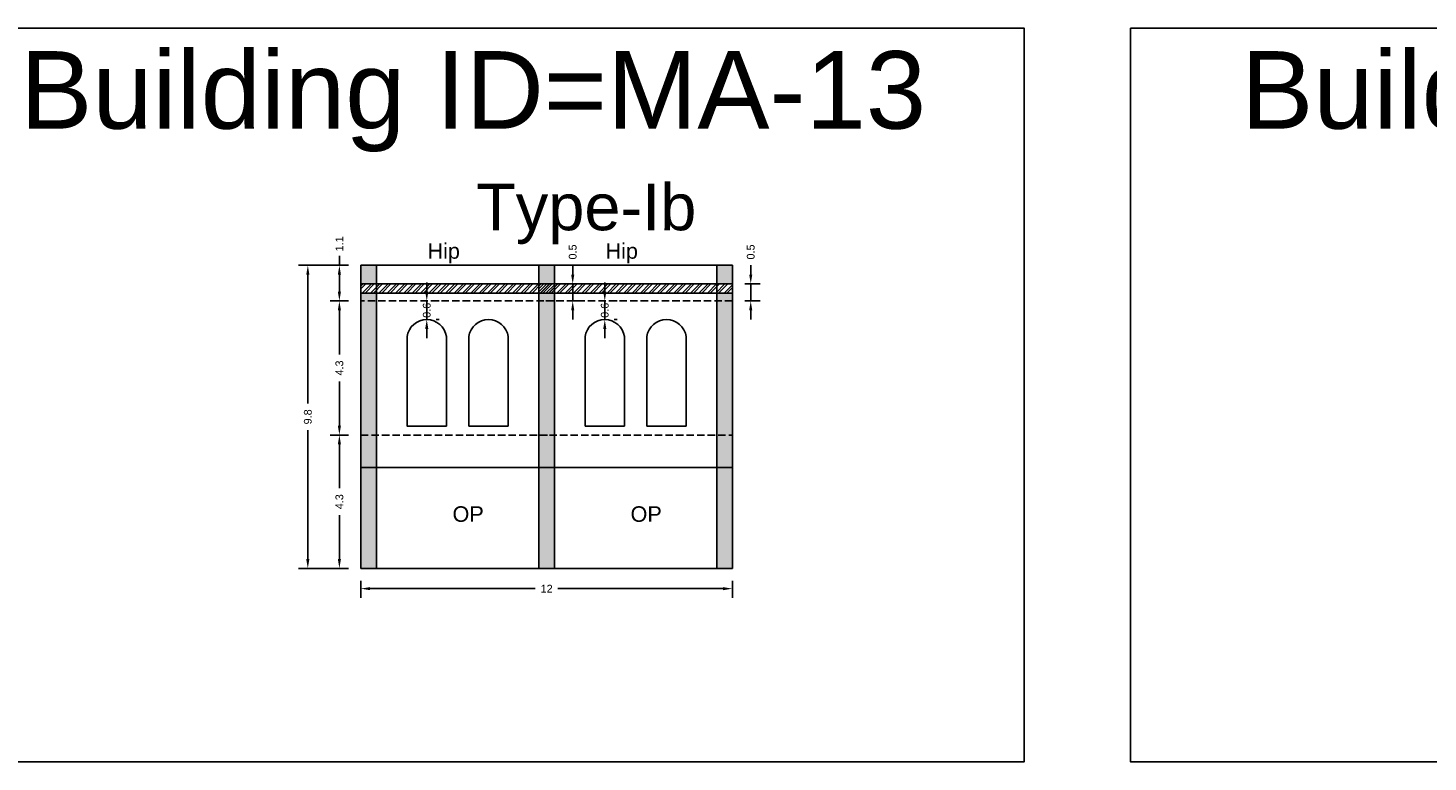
# Model space of a CAD drawing. Header units: metres. Extents: x 3416649 to 3417100, y -6712966 to -6712690.
# Tile 29 of 72: x 3416730 to 3416775, y -6712745 to -6712721. Entities that reach past the tile are written whole.
import ezdxf

# ---------------------------------------------------------------- set-up
doc = ezdxf.new("R2010")
doc.units = ezdxf.units.M
doc.linetypes.add('ACAD_ISO02W100', pattern=[15, 12, -3])
doc.layers.add('Dotted', color=7, linetype='ACAD_ISO02W100', plot=False)
doc.styles.get("Standard").update_dxf_attribs({"font": 'arial.ttf'})
doc.dimstyles.new('ISO-25', dxfattribs={"dimtxt": 0.25, "dimasz": 0.3, "dimexe": 0.3, "dimexo": 0.4, "dimgap": 0.2, "dimtad": 0, "dimdec": 1, "dimdsep": 46, "dimtxsty": 'Standard', "dimcen": 2.5, "dimadec": 0, "dimazin": 0, "dimtfac": 1, "dimtdec": 1, "dimtmove": 0, "dimatfit": 3, "dimfxl": 1, "dimarcsym": 0})

# ---------------------------------------------------------------- blocks, each defined once
blk = doc.blocks.new('*D98')
at = {"color": 0, "lineweight": -2, "transparency": 16777216}
for p, q in [((3416740.088, -6712734.577), (3416739.496, -6712734.577)), ((3416739.796, -6712734.877), (3416739.796, -6712736.294)), ((3416739.796, -6712738.577), (3416739.796, -6712737.159)), ((3416740.088, -6712738.877), (3416739.496, -6712738.877))]:
    blk.add_line(p, q, dxfattribs=at)
at = {"color": 0, "transparency": 16777216}
for points in [[(3416739.746, -6712734.877), (3416739.846, -6712734.877), (3416739.796, -6712734.577)], [(3416739.746, -6712738.577), (3416739.846, -6712738.577), (3416739.796, -6712738.877)]]:
    blk.add_solid(points, dxfattribs=at)
at = {"layer": 'Defpoints', "color": 0, "transparency": 16777216}
for p in [(3416739.796, -6712734.577), (3416740.488, -6712734.577), (3416740.488, -6712738.877)]:
    blk.add_point(p, dxfattribs=at)
at = {"color": 0, "transparency": 16777216, "insert": (3416739.796, -6712736.727), "char_height": 0.25, "attachment_point": 5, "rotation": 90}
blk.add_mtext('4.3', dxfattribs=at)
blk = doc.blocks.new('*D99')
at = {"color": 0, "lineweight": -2, "transparency": 16777216}
for p, q in [((3416740.088, -6712730.257), (3416739.496, -6712730.257)), ((3416739.796, -6712730.557), (3416739.796, -6712731.984)), ((3416739.796, -6712734.277), (3416739.796, -6712732.849)), ((3416740.088, -6712734.577), (3416739.496, -6712734.577))]:
    blk.add_line(p, q, dxfattribs=at)
at = {"color": 0, "transparency": 16777216}
for points in [[(3416739.746, -6712730.557), (3416739.846, -6712730.557), (3416739.796, -6712730.257)], [(3416739.746, -6712734.277), (3416739.846, -6712734.277), (3416739.796, -6712734.577)]]:
    blk.add_solid(points, dxfattribs=at)
at = {"layer": 'Defpoints', "color": 0, "transparency": 16777216}
for p in [(3416739.796, -6712730.257), (3416740.488, -6712730.257), (3416740.488, -6712734.577)]:
    blk.add_point(p, dxfattribs=at)
at = {"color": 0, "transparency": 16777216, "insert": (3416739.796, -6712732.417), "char_height": 0.25, "attachment_point": 5, "rotation": 90}
blk.add_mtext('4.3', dxfattribs=at)
blk = doc.blocks.new('*D100')
at = {"color": 0, "lineweight": -2, "transparency": 16777216}
for p, q in [((3416742.613, -6712729.957), (3416742.613, -6712729.657)), ((3416742.613, -6712730.857), (3416742.613, -6712730.257)), ((3416743.013, -6712730.257), (3416742.913, -6712730.257)), ((3416742.613, -6712731.157), (3416742.613, -6712731.457)), ((3416743.013, -6712730.857), (3416742.913, -6712730.857))]:
    blk.add_line(p, q, dxfattribs=at)
at = {"color": 0, "transparency": 16777216}
for points in [[(3416742.563, -6712729.957), (3416742.663, -6712729.957), (3416742.613, -6712730.257)], [(3416742.563, -6712731.157), (3416742.663, -6712731.157), (3416742.613, -6712730.857)]]:
    blk.add_solid(points, dxfattribs=at)
at = {"layer": 'Defpoints', "color": 0, "transparency": 16777216}
for p in [(3416742.613, -6712730.257), (3416742.613, -6712730.257), (3416742.613, -6712730.857)]:
    blk.add_point(p, dxfattribs=at)
at = {"color": 0, "transparency": 16777216, "insert": (3416742.613, -6712730.557), "char_height": 0.25, "attachment_point": 5, "rotation": 90}
blk.add_mtext('0.6', dxfattribs=at)
blk = doc.blocks.new('*D101')
at = {"color": 0, "lineweight": -2, "transparency": 16777216}
for p, q in [((3416740.488, -6712739.277), (3416740.488, -6712739.829)), ((3416752.468, -6712739.277), (3416752.468, -6712739.829)), ((3416740.788, -6712739.529), (3416746.112, -6712739.529)), ((3416752.168, -6712739.529), (3416746.844, -6712739.529))]:
    blk.add_line(p, q, dxfattribs=at)
at = {"color": 0, "transparency": 16777216}
for points in [[(3416740.788, -6712739.479), (3416740.788, -6712739.579), (3416740.488, -6712739.529)], [(3416752.168, -6712739.479), (3416752.168, -6712739.579), (3416752.468, -6712739.529)]]:
    blk.add_solid(points, dxfattribs=at)
at = {"layer": 'Defpoints', "color": 0, "transparency": 16777216}
for p in [(3416740.488, -6712738.877), (3416752.468, -6712738.877), (3416752.468, -6712739.529)]:
    blk.add_point(p, dxfattribs=at)
at = {"color": 0, "transparency": 16777216, "insert": (3416746.478, -6712739.529), "char_height": 0.25, "attachment_point": 5}
blk.add_mtext('12', dxfattribs=at)
blk = doc.blocks.new('*D102')
at = {"color": 0, "lineweight": -2, "transparency": 16777216}
for p, q in [((3416739.796, -6712729.107), (3416739.796, -6712728.807)), ((3416740.088, -6712729.107), (3416739.496, -6712729.107)), ((3416739.796, -6712729.957), (3416739.796, -6712729.407)), ((3416740.088, -6712730.257), (3416739.496, -6712730.257))]:
    blk.add_line(p, q, dxfattribs=at)
at = {"color": 0, "transparency": 16777216}
for points in [[(3416739.746, -6712729.407), (3416739.846, -6712729.407), (3416739.796, -6712729.107)], [(3416739.746, -6712729.957), (3416739.846, -6712729.957), (3416739.796, -6712730.257)]]:
    blk.add_solid(points, dxfattribs=at)
at = {"layer": 'Defpoints', "color": 0, "transparency": 16777216}
for p in [(3416739.796, -6712729.107), (3416740.488, -6712729.107), (3416740.488, -6712730.257)]:
    blk.add_point(p, dxfattribs=at)
at = {"color": 0, "transparency": 16777216, "insert": (3416739.796, -6712728.415), "char_height": 0.25, "attachment_point": 5, "rotation": 90}
blk.add_mtext('1.1', dxfattribs=at)
blk = doc.blocks.new('*D97')
at = {"color": 0, "lineweight": -2, "transparency": 16777216}
for p, q in [((3416740.088, -6712729.107), (3416738.478, -6712729.107)), ((3416738.778, -6712729.407), (3416738.778, -6712733.564)), ((3416738.778, -6712738.577), (3416738.778, -6712734.42)), ((3416740.088, -6712738.877), (3416738.478, -6712738.877))]:
    blk.add_line(p, q, dxfattribs=at)
at = {"color": 0, "transparency": 16777216}
for points in [[(3416738.728, -6712729.407), (3416738.828, -6712729.407), (3416738.778, -6712729.107)], [(3416738.728, -6712738.577), (3416738.828, -6712738.577), (3416738.778, -6712738.877)]]:
    blk.add_solid(points, dxfattribs=at)
at = {"layer": 'Defpoints', "color": 0, "transparency": 16777216}
for p in [(3416738.778, -6712729.107), (3416740.488, -6712729.107), (3416740.488, -6712738.877)]:
    blk.add_point(p, dxfattribs=at)
at = {"color": 0, "transparency": 16777216, "insert": (3416738.778, -6712733.992), "char_height": 0.25, "attachment_point": 5, "rotation": 90}
blk.add_mtext('9.8', dxfattribs=at)
blk = doc.blocks.new('*D103')
at = {"color": 0, "lineweight": -2, "transparency": 16777216}
for p, q in [((3416747.319, -6712729.407), (3416747.319, -6712729.107)), ((3416747.128, -6712729.707), (3416747.619, -6712729.707)), ((3416747.319, -6712730.257), (3416747.319, -6712729.707)), ((3416747.128, -6712730.257), (3416747.619, -6712730.257)), ((3416747.319, -6712730.557), (3416747.319, -6712730.857))]:
    blk.add_line(p, q, dxfattribs=at)
at = {"color": 0, "transparency": 16777216}
for points in [[(3416747.269, -6712729.407), (3416747.369, -6712729.407), (3416747.319, -6712729.707)], [(3416747.269, -6712730.557), (3416747.369, -6712730.557), (3416747.319, -6712730.257)]]:
    blk.add_solid(points, dxfattribs=at)
at = {"layer": 'Defpoints', "color": 0, "transparency": 16777216}
for p in [(3416746.728, -6712729.707), (3416747.319, -6712729.707), (3416746.728, -6712730.257)]:
    blk.add_point(p, dxfattribs=at)
at = {"color": 0, "transparency": 16777216, "insert": (3416747.319, -6712728.678), "char_height": 0.25, "attachment_point": 5, "rotation": 90}
blk.add_mtext('0.5', dxfattribs=at)
blk = doc.blocks.new('*D104')
at = {"color": 0, "lineweight": -2, "transparency": 16777216}
for p, q in [((3416748.353, -6712729.957), (3416748.353, -6712729.657)), ((3416748.353, -6712730.857), (3416748.353, -6712730.257)), ((3416748.753, -6712730.257), (3416748.653, -6712730.257)), ((3416748.353, -6712731.157), (3416748.353, -6712731.457)), ((3416748.753, -6712730.857), (3416748.653, -6712730.857))]:
    blk.add_line(p, q, dxfattribs=at)
at = {"color": 0, "transparency": 16777216}
for points in [[(3416748.303, -6712729.957), (3416748.403, -6712729.957), (3416748.353, -6712730.257)], [(3416748.303, -6712731.157), (3416748.403, -6712731.157), (3416748.353, -6712730.857)]]:
    blk.add_solid(points, dxfattribs=at)
at = {"layer": 'Defpoints', "color": 0, "transparency": 16777216}
for p in [(3416748.353, -6712730.257), (3416748.353, -6712730.257), (3416748.353, -6712730.857)]:
    blk.add_point(p, dxfattribs=at)
at = {"color": 0, "transparency": 16777216, "insert": (3416748.353, -6712730.557), "char_height": 0.25, "attachment_point": 5, "rotation": 90}
blk.add_mtext('0.6', dxfattribs=at)
blk = doc.blocks.new('*D105')
at = {"color": 0, "lineweight": -2, "transparency": 16777216}
for p, q in [((3416753.059, -6712729.407), (3416753.059, -6712729.107)), ((3416752.868, -6712729.707), (3416753.359, -6712729.707)), ((3416753.059, -6712730.257), (3416753.059, -6712729.707)), ((3416752.868, -6712730.257), (3416753.359, -6712730.257)), ((3416753.059, -6712730.557), (3416753.059, -6712730.857))]:
    blk.add_line(p, q, dxfattribs=at)
at = {"color": 0, "transparency": 16777216}
for points in [[(3416753.009, -6712729.407), (3416753.109, -6712729.407), (3416753.059, -6712729.707)], [(3416753.009, -6712730.557), (3416753.109, -6712730.557), (3416753.059, -6712730.257)]]:
    blk.add_solid(points, dxfattribs=at)
at = {"layer": 'Defpoints', "color": 0, "transparency": 16777216}
for p in [(3416752.468, -6712729.707), (3416753.059, -6712729.707), (3416752.468, -6712730.257)]:
    blk.add_point(p, dxfattribs=at)
at = {"color": 0, "transparency": 16777216, "insert": (3416753.059, -6712728.678), "char_height": 0.25, "attachment_point": 5, "rotation": 90}
blk.add_mtext('0.5', dxfattribs=at)

msp = doc.modelspace()

# ---------------------------------------------------------------- hatches: boundary and pattern name
h = msp.add_hatch(color=256)
h.dxf.hatch_style = 1
h.paths.add_polyline_path([(3416740.488, -6712730.257), (3416740.988, -6712730.257), (3416740.988, -6712734.577), (3416740.488, -6712734.577)])
h.paths.add_polyline_path([(3416740.488, -6712730.007), (3416740.988, -6712730.007), (3416740.988, -6712730.257), (3416740.488, -6712730.257)])
h.paths.add_polyline_path([(3416740.488, -6712729.107), (3416740.988, -6712729.107), (3416740.988, -6712729.707), (3416740.488, -6712729.707)])
h.paths.add_polyline_path([(3416740.488, -6712734.577), (3416740.988, -6712734.577), (3416740.988, -6712735.627), (3416740.488, -6712735.627)])
h.paths.add_polyline_path([(3416740.488, -6712735.627), (3416740.988, -6712735.627), (3416740.988, -6712738.877), (3416740.488, -6712738.877)])
h = msp.add_hatch(color=256)
h.dxf.hatch_style = 1
h.paths.add_polyline_path([(3416746.728, -6712730.257), (3416746.228, -6712730.257), (3416746.228, -6712734.577), (3416746.728, -6712734.577)])
h.paths.add_polyline_path([(3416746.728, -6712730.007), (3416746.228, -6712730.007), (3416746.228, -6712730.257), (3416746.728, -6712730.257)])
h.paths.add_polyline_path([(3416746.728, -6712729.107), (3416746.228, -6712729.107), (3416746.228, -6712729.707), (3416746.728, -6712729.707)])
h.paths.add_polyline_path([(3416746.728, -6712734.577), (3416746.228, -6712734.577), (3416746.228, -6712735.627), (3416746.728, -6712735.627)])
h.paths.add_polyline_path([(3416746.728, -6712735.627), (3416746.228, -6712735.627), (3416746.228, -6712738.877), (3416746.728, -6712738.877)])
h = msp.add_hatch(color=256)
h.dxf.hatch_style = 1
h.paths.add_polyline_path([(3416752.468, -6712730.257), (3416751.968, -6712730.257), (3416751.968, -6712734.577), (3416752.468, -6712734.577)])
h.paths.add_polyline_path([(3416752.468, -6712730.007), (3416751.968, -6712730.007), (3416751.968, -6712730.257), (3416752.468, -6712730.257)])
h.paths.add_polyline_path([(3416752.468, -6712729.107), (3416751.968, -6712729.107), (3416751.968, -6712729.707), (3416752.468, -6712729.707)])
h.paths.add_polyline_path([(3416752.468, -6712734.577), (3416751.968, -6712734.577), (3416751.968, -6712735.627), (3416752.468, -6712735.627)])
h.paths.add_polyline_path([(3416752.468, -6712735.627), (3416751.968, -6712735.627), (3416751.968, -6712738.877), (3416752.468, -6712738.877)])
h = msp.add_hatch()
h.set_pattern_fill('ANSI32', color=256, scale=0.02)
h.set_pattern_definition([(45, (33.66934, 0), (-0.134703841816, 0.134703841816), []), (45, (33.75914, 0), (-0.134703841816, 0.134703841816), [])])
h.paths.add_polyline_path([(3416746.728, -6712730.007), (3416746.728, -6712729.707), (3416740.488, -6712729.707), (3416740.488, -6712730.007)])
h = msp.add_hatch()
h.set_pattern_fill('ANSI32', color=256, scale=0.02)
h.set_pattern_definition([(45, (39.40934, 0), (-0.134703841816, 0.134703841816), []), (45, (39.49914, 0), (-0.134703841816, 0.134703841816), [])])
h.paths.add_polyline_path([(3416752.468, -6712730.007), (3416752.468, -6712729.707), (3416746.228, -6712729.707), (3416746.228, -6712730.007)])

# ---------------------------------------------------------------- linework, layer by layer
for points in [[(3416725.938, -6712721.459), (3416761.874, -6712721.459), (3416761.874, -6712745.115), (3416725.938, -6712745.115)], [(3416765.306, -6712721.459), (3416806.769, -6712721.459), (3416806.769, -6712745.115), (3416765.306, -6712745.115)], [(3416746.228, -6712735.627), (3416740.988, -6712735.627), (3416740.988, -6712738.877), (3416746.228, -6712738.877)]]:
    msp.add_lwpolyline(points, close=True)
for points in [[(3416740.488, -6712729.107), (3416746.728, -6712729.107)], [(3416740.488, -6712729.107), (3416740.488, -6712738.877)], [(3416740.988, -6712729.107), (3416740.988, -6712738.877)], [(3416746.228, -6712729.107), (3416746.228, -6712738.877)], [(3416746.228, -6712729.107), (3416752.468, -6712729.107)], [(3416746.728, -6712729.107), (3416746.728, -6712738.877)], [(3416751.968, -6712729.107), (3416751.968, -6712738.877)], [(3416752.468, -6712729.107), (3416752.468, -6712738.877)], [(3416740.488, -6712729.707), (3416746.728, -6712729.707)], [(3416746.228, -6712729.707), (3416752.468, -6712729.707)], [(3416740.488, -6712730.007), (3416746.728, -6712730.007)], [(3416746.228, -6712730.007), (3416752.468, -6712730.007)], [(3416743.968, -6712731.407), (3416743.968, -6712734.287)], [(3416745.238, -6712731.407), (3416745.238, -6712734.287)], [(3416745.238, -6712731.407), (3416745.238, -6712734.287)], [(3416747.718, -6712731.407), (3416747.718, -6712734.287)], [(3416748.988, -6712731.407), (3416748.988, -6712734.287)], [(3416749.708, -6712731.407), (3416749.708, -6712734.287)], [(3416750.978, -6712731.407), (3416750.978, -6712734.287)], [(3416750.978, -6712731.407), (3416750.978, -6712734.287)], [(3416745.238, -6712734.287), (3416743.968, -6712734.287)], [(3416747.718, -6712734.287), (3416748.988, -6712734.287)], [(3416750.978, -6712734.287), (3416749.708, -6712734.287)], [(3416740.488, -6712735.627), (3416746.728, -6712735.627)], [(3416746.228, -6712735.627), (3416752.468, -6712735.627)], [(3416740.488, -6712738.877), (3416746.728, -6712738.877)], [(3416746.228, -6712738.877), (3416752.468, -6712738.877)]]:
    msp.add_lwpolyline(points)
msp.add_lwpolyline([(3416741.978, -6712731.407, -0.866142), (3416743.248, -6712731.407, 0.866142), (3416741.978, -6712731.407), (3416741.978, -6712734.287), (3416743.248, -6712734.287), (3416743.248, -6712731.407)], format="xyb")
for centre in [(3416744.603, -6712731.498), (3416744.603, -6712731.498), (3416748.353, -6712731.498), (3416748.353, -6712731.498), (3416750.343, -6712731.498), (3416750.343, -6712731.498)]:
    msp.add_arc(centre, 0.642, 8.2056, 171.7944)
at = {"layer": 'Dotted', "ltscale": 0.02}
for p, q in [((3416746.728, -6712730.257), (3416740.488, -6712730.257)), ((3416752.468, -6712730.257), (3416746.228, -6712730.257))]:
    msp.add_line(p, q, dxfattribs=at)
for points in [[(3416740.488, -6712734.577), (3416746.728, -6712734.577)], [(3416746.228, -6712734.577), (3416752.468, -6712734.577)]]:
    msp.add_lwpolyline(points, dxfattribs=at)

# ---------------------------------------------------------------- texts
at = {"attachment_point": 1}
for s, width, heights, insert, char_height in [('Building ID=MA-13', 67.86454, [0.517], (3416729.501, -6712722.204), 2.5), ('Building ID=MA-14', 67.86454, [0.517], (3416768.869, -6712722.204), 2.5), ('Type-Ib ', 9.99112, [0.517], (3416744.202, -6712726.477), 1.5), ('Hip', 1.17554, [0], (3416742.634, -6712728.396), 0.5), ('Hip', 1.17554, [0], (3416748.374, -6712728.396), 0.5), ('OP', 1.17554, [0], (3416743.443, -6712736.874), 0.5), ('OP', 1.17554, [0], (3416749.183, -6712736.874), 0.5)]:
    msp.add_mtext_dynamic_manual_height_columns(s, width=width, gutter_width=12.5, heights=heights, dxfattribs=dict(at, insert=insert, char_height=char_height))

# ---------------------------------------------------------------- dimensions: what is measured, and where the dimension line sits
for base, p1, p2, picture, middle in [((3416739.795636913, -6712729.106671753), (3416740.488184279, -6712730.256671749), (3416740.488184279, -6712729.10667175), '*D102', (3416739.79563691, -6712728.414993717)), ((3416747.318869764, -6712729.706671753), (3416746.728184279, -6712730.256671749), (3416746.728184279, -6712729.706671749), '*D103', (3416747.318869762, -6712728.678158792)), ((3416753.058869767, -6712729.706671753), (3416752.468184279, -6712730.256671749), (3416752.468184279, -6712729.706671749), '*D105', (3416753.058869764, -6712728.678158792)), ((3416738.778, -6712729.107), (3416740.488, -6712738.877), (3416740.488, -6712729.107), '*D97', (3416738.778, -6712733.992)), ((3416739.796, -6712730.257), (3416740.488, -6712734.577), (3416740.488, -6712730.257), '*D99', (3416739.796, -6712732.417)), ((3416739.796, -6712734.577), (3416740.488, -6712738.877), (3416740.488, -6712734.577), '*D98', (3416739.796, -6712736.727))]:
    dim = msp.add_linear_dim(base=base, p1=p1, p2=p2, angle=90, dimstyle='ISO-25')
    dim.commit()
    dim.dimension.update_dxf_attribs({"geometry": picture, "text_midpoint": middle})
for base, p1, p2, picture, middle in [((3416742.613, -6712730.257), (3416742.613, -6712730.857), (3416742.613, -6712730.257), '*D100', (3416742.613, -6712730.557)), ((3416748.353, -6712730.257), (3416748.353, -6712730.857), (3416748.353, -6712730.257), '*D104', (3416748.353, -6712730.557))]:
    dim = msp.add_linear_dim(base=base, p1=p1, p2=p2, angle=90, dimstyle='ISO-25')
    dim.commit()
    dim.dimension.update_dxf_attribs({"geometry": picture, "text_midpoint": middle, "dimtype": 160})
dim = msp.add_linear_dim(base=(3416752.468, -6712739.529), p1=(3416740.488, -6712738.877), p2=(3416752.468, -6712738.877), dimstyle='ISO-25')
dim.commit()
dim.dimension.update_dxf_attribs({"geometry": '*D101', "text_midpoint": (3416746.478, -6712739.529)})

doc.saveas('drawing.dxf')
